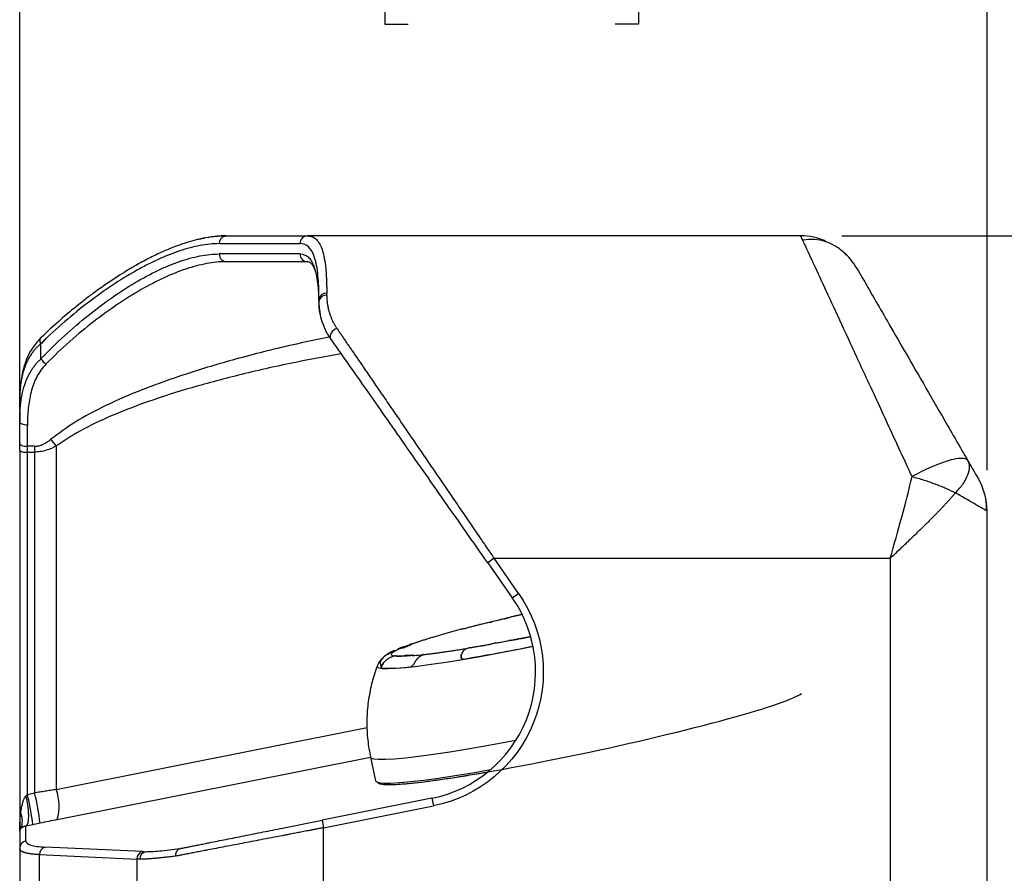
# Model space of a CAD drawing. Header units: millimetres. Extents: x 32 to 1440, y 32 to 1048.
# Tile 21 of 30: x 931 to 1084, y 517 to 649. Entities that reach past the tile are written whole.
import ezdxf

# ---------------------------------------------------------------- set-up
doc = ezdxf.new("R2010")
doc.units = ezdxf.units.MM
doc.header["$LTSCALE"] = 5
doc.layers.add('DIMENSIONS', color=140, linetype='Continuous', lineweight=25)
doc.styles.add('SLDTEXTSTYLE0', font='TXT', dxfattribs={"width": 0.7})
doc.dimstyles.new('SLDDIMSTYLE0', dxfattribs={"dimtxt": 10.790039, "dimasz": 16.51, "dimexe": 0, "dimexo": 0.0625, "dimgap": 2.69751, "dimtad": 0, "dimtih": 1, "dimtoh": 1, "dimrnd": 1e-09, "dimzin": 4, "dimdsep": 46, "dimtxsty": 'SLDTEXTSTYLE0', "dimsah": 1, "dimcen": 0.09, "dimadec": 0, "dimazin": 1, "dimtfac": 1, "dimtofl": 0, "dimtmove": 0, "dimatfit": 3, "dimfxl": 0, "dimfrac": 2, "dimtolj": 1, "dimtzin": 12, "dimarcsym": 0})

# ---------------------------------------------------------------- blocks, each defined once
blk = doc.blocks.new('_D_4')
at = {"layer": 'DIMENSIONS'}
for p, q in [((931.07, 588.85), (931.07, 681.69)), ((1081.07, 579.47), (1081.07, 681.69)), ((931.07, 665.81), (976.7, 665.81)), ((991.33, 665.81), (987.7, 665.81)), ((987.7, 665.81), (987.7, 648.66)), ((1023.39, 665.81), (1027.01, 665.81)), ((1027.01, 665.81), (1027.01, 648.66)), ((1081.07, 665.81), (1038.01, 665.81)), ((987.7, 648.66), (991.33, 648.66)), ((1027.01, 648.66), (1023.39, 648.66))]:
    blk.add_line(p, q, dxfattribs=at)
for points in [[(931.07, 665.81), (947.58, 663.27), (947.58, 668.35)], [(1081.07, 665.81), (1064.56, 668.35), (1064.56, 663.27)]]:
    blk.add_solid(points, dxfattribs=at)
at = {"layer": 'DIMENSIONS', "char_height": 10.583, "attachment_point": 1, "style": 'SLDTEXTSTYLE0'}
for s, insert in [('150.0', (986.84, 681.87)), ('5.91', (991.33, 662.3))]:
    blk.add_mtext(s, dxfattribs=dict(at, insert=insert))
blk = doc.blocks.new('_D_5')
at = {"layer": 'DIMENSIONS'}
for p, q in [((1058.55, 615.8), (1150.54, 615.8)), ((1134.67, 615.8), (1134.67, 547.45)), ((1118.64, 527.88), (1115.01, 527.88)), ((1115.01, 527.88), (1115.01, 510.73)), ((1150.7, 527.88), (1154.32, 527.88)), ((1154.32, 527.88), (1154.32, 510.73)), ((1115.01, 510.73), (1118.64, 510.73)), ((1154.32, 510.73), (1150.7, 510.73)), ((1134.67, 430.8), (1134.67, 508.32)), ((1084.42, 430.8), (1150.54, 430.8))]:
    blk.add_line(p, q, dxfattribs=at)
for points in [[(1134.67, 615.8), (1132.13, 599.29), (1137.21, 599.29)], [(1134.67, 430.8), (1137.21, 447.31), (1132.13, 447.31)]]:
    blk.add_solid(points, dxfattribs=at)
at = {"layer": 'DIMENSIONS', "char_height": 10.583, "attachment_point": 1, "style": 'SLDTEXTSTYLE0'}
for s, insert in [('185.0', (1114.15, 543.94)), ('7.28', (1118.64, 524.37))]:
    blk.add_mtext(s, dxfattribs=dict(at, insert=insert))

msp = doc.modelspace()

# ---------------------------------------------------------------- linework, layer by layer
for p, q in [((962.104037, 615.75575), (961.01217, 615.640026)), ((962.889335, 615.780635), (963.08185, 615.80067)), ((1052.201586, 615.80067), (975.718254, 615.80067)), ((1052.201551, 615.80067), (1052.201586, 615.80067)), ((962.023916, 614.60067), (974.54521, 614.60067)), ((974.54521, 613.00067), (962.023916, 613.00067)), ((978.677385, 606.609054), (978.677385, 606.91941)), ((977.477385, 605.93256), (977.477385, 605.629653)), ((934.371415, 596.739097), (934.371415, 599.129131)), ((935.175137, 599.948683), (934.434384, 599.097717)), ((931.0691, 590.340765), (931.131577, 591.817304)), ((931.0691, 590.340765), (931.0691, 586.981233)), ((932.2691, 583.173071), (932.2691, 586.442744)), ((931.0691, 582.503595), (931.0691, 523.482738)), ((933.390098, 583.173071), (932.2691, 583.173071)), ((932.2691, 582.267693), (932.2691, 583.173071)), ((932.2691, 582.267693), (933.390098, 582.267693)), ((932.2691, 529.16026), (932.2691, 582.267693)), ((933.390098, 583.173071), (933.390098, 582.267693)), ((933.390098, 582.267693), (933.390098, 529.397807)), ((936.724601, 583.217079), (936.724601, 529.936315)), ((1081.0691, 573.121179), (1080.911652, 573.21243)), ((1081.0691, 501.30067), (1081.0691, 573.121179)), ((1004.623122, 565.80067), (1003.64014, 565.112379)), ((1003.64014, 565.112379), (1007.452141, 559.668277)), ((1004.623122, 565.80067), (1066.0691, 565.80067)), ((1008.435123, 560.356569), (1004.623122, 565.80067)), ((1066.0691, 565.80067), (1066.0691, 501.30067)), ((1007.452141, 559.668277), (1008.435123, 560.356569)), ((993.22069, 552.943968), (993.220643, 552.944186)), ((993.220696, 552.943939), (993.220643, 552.944186)), ((988.653978, 551.185317), (988.008441, 550.82823)), ((991.666352, 552.455126), (991.499874, 552.396041)), ((989.976567, 550.618809), (989.976218, 550.620435)), ((993.580928, 550.86125), (993.580579, 550.862876)), ((999.518326, 550.430088), (999.519233, 550.42587)), ((986.97111, 549.54886), (987.132085, 548.799726)), ((986.972299, 549.543325), (987.132085, 548.799726)), ((987.132085, 548.799726), (987.132201, 548.799185)), ((936.724601, 529.936315), (984.942035, 539.579801)), ((936.896082, 525.259378), (985.460564, 534.972274)), ((985.459603, 534.976746), (986.254833, 531.27596)), ((932.2691, 529.16026), (933.390098, 529.397807)), ((994.991422, 528.585135), (977.968997, 525.18065)), ((994.991422, 528.585135), (995.226762, 527.408438)), ((978.204337, 524.003953), (995.226762, 527.408438)), ((932.017585, 521.962173), (932.017585, 524.249494)), ((934.228479, 524.709864), (933.107481, 524.472317)), ((977.968997, 525.18065), (978.204337, 524.003953)), ((978.204337, 501.30067), (978.204337, 524.003953)), ((931.0691, 523.482738), (931.0691, 520.791692)), ((931.0691, 520.791692), (931.0691, 501.30067)), ((950.134158, 520.303012), (935.043372, 521.003283)), ((934.135775, 519.832802), (949.226562, 519.132532)), ((934.135775, 501.30067), (934.135775, 519.832802)), ((949.226562, 519.132532), (949.226562, 501.30067))]:
    msp.add_line(p, q)
at = {"flags": 128}
for points in [[(980.268847, 601.437463), (980.003419, 601.319646), (979.754363, 601.156342), (979.537038, 600.957626), (979.36485, 600.735753), (979.248419, 600.504408), (979.194926, 600.27786), (979.207669, 600.070082), (979.285864, 599.893889)], [(934.371415, 599.129131), (934.26269, 599.387466), (934.219116, 599.627356), (934.243804, 599.831672), (934.334991, 599.985824), (934.342521, 599.993278)], [(932.2691, 586.442744), (932.034991, 586.453091), (931.80988, 586.483734), (931.602415, 586.533496), (931.420572, 586.600464), (931.271336, 586.682064), (931.160444, 586.775162), (931.092157, 586.876179), (931.0691, 586.981233)], [(931.0691, 583.626264), (931.092157, 583.537851), (931.160444, 583.452835), (931.271336, 583.374484), (931.420572, 583.305809), (931.602415, 583.249448), (931.80988, 583.207569), (932.034991, 583.181779), (932.2691, 583.173071)], [(986.52225, 549.104166), (986.512413, 549.00891), (986.731049, 548.829163), (987.291256, 548.725471), (988.186465, 548.699051), (989.406181, 548.750211), (990.936103, 548.878352), (992.758296, 549.081972), (994.851395, 549.358682), (997.190861, 549.705241), (999.749265, 550.117583), (1002.496614, 550.590874), (1005.400695, 551.119567), (1008.427463, 551.697462), (1010.744518, 552.156656)], [(991.676838, 552.329172), (991.680577, 552.327528), (991.681901, 552.325355), (991.680803, 552.322664), (991.677289, 552.319468), (991.671376, 552.315782), (991.663093, 552.311626), (991.652482, 552.307019), (991.639595, 552.301984)], [(991.676838, 552.329172), (991.680577, 552.327528), (991.681901, 552.325355), (991.680803, 552.322664), (991.677289, 552.319468), (991.671376, 552.315782), (991.663093, 552.311626), (991.652482, 552.307019), (991.639595, 552.301984)], [(991.869285, 552.480509), (991.80024, 552.452594), (991.743686, 552.427049), (991.699876, 552.403989), (991.669007, 552.383517), (991.651219, 552.365726), (991.64659, 552.350695), (991.655143, 552.338492), (991.676838, 552.329172)], [(991.676838, 552.329172), (991.655143, 552.338492), (991.64659, 552.350695), (991.651219, 552.365726), (991.669007, 552.383517), (991.699876, 552.403989), (991.743686, 552.427049), (991.80024, 552.452594), (991.869285, 552.480509)], [(991.962782, 550.797962), (991.976599, 550.798665), (991.988166, 550.798824), (991.997425, 550.798437), (992.00433, 550.797506), (992.008847, 550.796035), (992.010953, 550.794032), (992.010639, 550.791508), (992.007905, 550.788473)], [(992.007905, 550.788473), (992.010639, 550.791508), (992.010953, 550.794032), (992.008847, 550.796035), (992.00433, 550.797506), (991.997425, 550.798437), (991.988166, 550.798824), (991.976599, 550.798665), (991.962782, 550.797962)], [(992.007905, 550.788473), (991.991954, 550.771063), (991.989169, 550.756424), (991.999564, 550.744621), (992.023091, 550.735708), (992.059644, 550.729724), (992.10906, 550.726696), (992.171116, 550.726638), (992.245534, 550.729551)], [(992.245534, 550.729551), (992.171116, 550.726638), (992.10906, 550.726696), (992.059644, 550.729724), (992.023091, 550.735708), (991.999564, 550.744621), (991.989169, 550.756424), (991.991954, 550.771063), (992.007905, 550.788473)], [(985.459588, 534.976816), (985.528789, 534.86936), (985.930641, 534.7125), (986.679866, 534.634159), (987.768521, 534.635166), (989.185066, 534.71551), (990.914485, 534.87434), (992.938447, 535.109973), (995.235496, 535.419909), (997.781283, 535.800865), (1000.548823, 536.248802), (1003.508778, 536.758971), (1006.629773, 537.325965), (1008.023403, 537.587715)], [(986.254833, 531.27596), (986.324019, 531.168573), (986.725871, 531.011714), (987.475096, 530.933373), (988.563751, 530.93438), (989.980296, 531.014724), (991.709715, 531.173554), (993.733677, 531.409186), (996.030726, 531.719123), (998.576513, 532.100079), (1001.344053, 532.548016), (1004.096427, 533.021481)], [(932.017585, 528.919971), (932.185391, 528.115056), (932.3106, 527.311668), (932.38791, 526.543817), (932.414049, 525.844012), (932.38791, 525.241878), (932.3106, 524.762907), (932.185392, 524.427378), (932.017586, 524.249494)]]:
    msp.add_lwpolyline(points, dxfattribs=at)
for centre, radius, start, end in [((963.181554, 614.658969), 1.159106, 104.60228828, 182.88296913), ((975.731887, 614.613997), 1.186752, 90.65819715, 180.64341133), ((1052.201586, 605.80067), 10, 67.46182677, 90), ((963.157652, 612.933842), 1.135705, 176.62660906, 266.17297641), ((975.731887, 612.987344), 1.186752, 179.35658867, 269.34180285), ((1052.201586, 605.80067), 10, 30, 49.22033453), ((978.580275, 605.814476), 1.109194, 84.97732368, 173.88871104), ((978.577224, 605.506932), 1.106664, 84.8072133, 173.63321), ((936.226317, 597.830539), 2.152187, 210.47294277, 240.76292988), ((921.576335, 571.888372), 18.915854, 36.79116039, 40.821171), ((931.980693, 583.970676), 1.727232, 238.14460052, 279.61204505), ((1071.0691, 573.121179), 10, 0, 30), ((991.0691, 548.196749), 20, 281.30993247, 35), ((1012.345124, 514.924964), 41.783229, 101.59416519, 103.75361931), ((1002.560042, 562.622428), 6.907591, 281.5881592, 283.86666191), ((1078.796899, 255.350875), 309.680262, 103.55952171, 103.93573575), ((1005.334506, 560.028725), 3.728966, 283.27379877, 286.72044003), ((1012.682755, 535.606923), 21.774391, 103.40636785, 106.750327), ((1009.098208, 550.772997), 6.190562, 103.26875935, 103.67919197), ((1090.987976, 203.572584), 362.917434, 103.06034061, 103.27105393), ((1090.593592, 205.254154), 361.190236, 103.10463204, 103.27139749), ((998.685142, 561.08949), 6.334549, 281.86045447, 284.59257435), ((1064.07923, 312.719916), 250.499726, 104.26121554, 104.7548293), ((1003.681122, 550.343538), 5.320369, 103.80842196, 104.26247716), ((1010.74958, 498.287046), 57.388452, 107.86811479, 109.18694697), ((993.131149, 553.028637), 0.121675, 274.7632355, 316.81467606), ((949.440606, 857.340326), 309.680262, 280.31902642, 280.69524046), ((1007.622918, 549.379072), 3.728966, 97.53432213, 100.9809634), ((1004.290176, 574.663732), 21.774391, 277.50443517, 280.84839432), ((1007.252187, 559.363886), 6.190562, 280.5755702, 280.98600282), ((938.79585, 912.060147), 365.468897, 280.98423951, 281.29536153), ((938.637138, 912.864872), 366.28912, 280.98462626, 281.28395739), ((988.874988, 552.084135), 0.798015, 283.50232319, 294.62472967), ((992.228049, 546.296949), 5.894487, 114.8014044, 120.82624346), ((989.868163, 551.406316), 0.266462, 111.67533163, 115.02116422), ((992.985109, 542.945871), 9.282723, 104.32686362, 110.26614072), ((990.330693, 553.352818), 1.457413, 284.1943756, 290.69010823), ((999.609415, 530.893545), 22.843802, 110.41902261, 112.5593419), ((992.096789, 551.888895), 0.63385, 109.15768921, 111.03413925), ((942.837547, 887.685343), 342.295175, 279.57949348, 281.4347734), ((1001.996264, 545.68042), 6.334549, 99.66218782, 102.3943077), ((959.58899, 798.989431), 250.499726, 279.49993287, 279.99354663), ((1002.136858, 557.530126), 5.320369, 279.992285, 280.44634021), ((995.48631, 593.381354), 41.783229, 280.50114286, 282.66059698), ((1006.15884, 545.874586), 6.907591, 100.38810026, 102.66660296), ((989.352721, 549.860895), 0.798015, 89.6300325, 100.75243898), ((990.032455, 556.514654), 5.894487, 263.42851871, 269.45335777), ((989.979782, 550.886872), 0.266462, 269.23359795, 272.57943053), ((989.346083, 559.88092), 9.282723, 273.98862145, 279.92789854), ((991.201095, 549.302197), 1.457413, 93.56465394, 100.06038657), ((990.434616, 573.590592), 22.843802, 271.69542027, 273.83573955), ((992.209923, 551.362399), 0.63385, 273.22062292, 275.09707296), ((987.196841, 607.895167), 57.388452, 275.0678152, 276.38664738), ((993.621178, 550.748174), 0.121675, 67.44008611, 109.49152667), ((988.30499, 572.971691), 24.21786, 267.25535772, 278.27580211), ((929.759391, 527.339321), 7.433607, 343.75156687, 20.44807618), ((898.597618, 520.719587), 34.713306, 6.20616855, 14.07275679), ((899.718617, 520.957134), 34.713306, 6.20616855, 14.07275679), ((928.754421, 525.052385), 2.739776, 334.45005028, 25.54994972), ((932.266871, 520.79063), 1.197772, 102.01246599, 179.94917585), ((935.331646, 519.842635), 1.195911, 103.9485219, 180.47112694), ((950.422433, 519.142365), 1.195911, 103.9485219, 180.47112694), ((950.868099, 519.143789), 1.188135, 104.55083738, 180.98644332)]:
    msp.add_arc(centre, radius, start, end)
for points, knots in [([(959.248075, 615.347884), (959.04553, 615.31088), (958.38275, 615.189794), (957.289957, 614.873511), (955.983568, 614.451659), (954.574527, 613.923676), (952.935942, 613.225515), (951.049992, 612.31159), (949.251348, 611.336736), (947.627853, 610.379656), (946.044948, 609.386425), (944.31512, 608.227137), (942.590216, 606.987596), (940.953986, 605.74542), (939.205196, 604.348242), (936.96375, 602.455519), (935.283688, 600.877356), (934.342302, 599.993066)], [0, 0, 0, 0, 0.0278688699, 0.0911941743, 0.1437516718, 0.1975311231, 0.2702992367, 0.347916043, 0.4273647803, 0.485212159, 0.5401014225, 0.614123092, 0.6875242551, 0.7405746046, 0.8036971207, 0.8900059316, 1, 1, 1, 1]), ([(960.442841, 615.579685), (960.38285, 615.573665), (959.843137, 615.519507), (959.282052, 615.380909), (958.783335, 615.257718)], [0, 0, 0, 0, 0.111154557, 1, 1, 1, 1]), ([(962.889345, 615.780637), (962.122982, 615.753), (960.950379, 615.710712), (959.686081, 615.44124), (959.248075, 615.347884)], [0, 0, 0, 0, 0.6535580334, 1, 1, 1, 1]), ([(963.08185, 615.80067), (962.33601, 615.797976), (961.571784, 615.795216), (960.737391, 615.613155), (960.717318, 615.608776)], [0, 0, 0, 0, 0.9759433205, 1, 1, 1, 1]), ([(975.718254, 615.80067), (975.765689, 615.799778), (975.8605, 615.797994), (975.998233, 615.783552), (976.132569, 615.760501), (976.263194, 615.72801), (976.39019, 615.686314), (976.513536, 615.635368), (976.633239, 615.575202), (976.749295, 615.505829), (976.861706, 615.427267), (976.970472, 615.339535), (977.233284, 615.097338), (977.609082, 614.587775), (978.018601, 613.608926), (978.32645, 612.346704), (978.488655, 611.158863), (978.570635, 610.213336), (978.609623, 609.628188), (978.639975, 609.007237), (978.661489, 608.349057), (978.674926, 607.655439), (978.676562, 607.165846), (978.677385, 606.91941)], [0, 0, 0, 0, 0.0228476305, 0.0456669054, 0.0684584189, 0.0912227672, 0.1139605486, 0.1366723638, 0.1593588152, 0.1820205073, 0.2046580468, 0.2272720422, 0.2498631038, 0.3741039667, 0.4993039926, 0.6231091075, 0.7497662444, 0.7900506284, 0.8309006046, 0.8723184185, 0.9143062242, 0.9568660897, 1, 1, 1, 1]), ([(1069.439996, 578.478419), (1068.216495, 581.127376), (1067.019436, 583.719084), (1064.710324, 588.718458), (1063.59831, 591.12604), (1061.489263, 595.69226), (1060.492257, 597.850842), (1058.640084, 601.860914), (1057.78494, 603.712355), (1056.23953, 607.058266), (1055.549283, 608.552695), (1054.352262, 611.144321), (1053.845503, 612.241485), (1053.029115, 614.009018), (1052.719495, 614.679366), (1052.305728, 615.575197), (1052.201586, 615.80067), (1052.201586, 615.80067)], [0, 0, 0, 0, 0.125, 0.125, 0.25, 0.25, 0.375, 0.375, 0.5, 0.5, 0.625, 0.625, 0.75, 0.75, 0.875, 0.875, 1, 1, 1, 1]), ([(962.023916, 614.60067), (961.060721, 614.60067), (960.065697, 614.499769), (958.014707, 614.11905), (956.958722, 613.839137), (954.788075, 613.114573), (953.673407, 612.669878), (951.958985, 611.885111), (951.380441, 611.603854), (950.209474, 611.002444), (949.616097, 610.681746), (946.625955, 608.987346), (944.195578, 607.366514), (940.521299, 604.565816), (939.291871, 603.569952), (936.830835, 601.449215), (935.599162, 600.324409), (934.371415, 599.129131)], [0, 0, 0, 0, 0.125, 0.125, 0.25, 0.25, 0.375, 0.375, 0.4375, 0.4375, 0.5, 0.5, 0.75, 0.75, 0.875, 0.875, 1, 1, 1, 1]), ([(977.477385, 605.93256), (977.477385, 607.3547), (977.429762, 608.603006), (977.268814, 610.223453), (977.200235, 610.721424), (977.072516, 611.404603), (977.025799, 611.621689), (976.923639, 612.034358), (976.868072, 612.230253), (976.569752, 613.148213), (976.264738, 613.691911), (975.513443, 614.418171), (975.06719, 614.60067), (974.54521, 614.60067)], [0, 0, 0, 0, 0.25, 0.25, 0.375, 0.375, 0.4375, 0.4375, 0.5, 0.5, 0.75, 0.75, 1, 1, 1, 1]), ([(1059.304854, 612.83939), (1058.81138, 613.279138), (1057.810908, 614.170685), (1056.081731, 614.969469), (1054.272114, 615.358703), (1053.099976, 615.204536), (1052.512611, 615.127281)], [0, 0, 0, 0, 0.24276616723, 0.49218552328, 0.74553116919, 1, 1, 1, 1]), ([(934.371415, 596.739097), (935.5732, 597.999484), (936.797345, 599.195372), (939.245487, 601.439792), (940.471042, 602.490302), (944.138739, 605.438702), (946.571284, 607.136733), (950.166975, 609.263526), (951.342157, 609.892637), (953.634347, 610.984933), (954.752807, 611.448975), (956.93204, 612.205196), (957.99282, 612.497419), (960.054195, 612.895102), (961.054813, 613.00067), (962.023916, 613.00067)], [0, 0, 0, 0, 0.125, 0.125, 0.25, 0.25, 0.5, 0.5, 0.625, 0.625, 0.75, 0.75, 0.875, 0.875, 1, 1, 1, 1]), ([(974.54521, 613.00067), (975.016531, 613.00067), (975.427336, 612.84673), (975.957094, 612.383594), (976.119262, 612.190377), (976.415386, 611.724367), (976.549501, 611.450635), (976.905726, 610.520715), (977.084057, 609.753899), (977.340349, 607.930405), (977.418246, 606.873741), (977.453998, 605.665611)], [0, 0, 0, 0, 0.25, 0.25, 0.375, 0.375, 0.5, 0.5, 0.75, 0.75, 1, 1, 1, 1]), ([(963.08185, 611.80067), (962.103838, 611.80067), (961.094022, 611.697786), (959.013696, 611.310214), (957.943164, 611.02542), (955.743897, 610.288425), (954.615155, 609.83618), (952.301893, 608.771655), (951.115907, 608.158538), (947.48716, 606.085816), (945.032253, 604.430955), (941.330839, 601.557515), (940.094017, 600.533712), (937.623369, 598.346355), (936.38797, 597.18087), (935.175137, 595.952527)], [0, 0, 0, 0, 0.125, 0.125, 0.25, 0.25, 0.375, 0.375, 0.5, 0.5, 0.75, 0.75, 0.875, 0.875, 1, 1, 1, 1]), ([(975.718254, 611.80067), (975.636467, 611.80067), (975.472936, 611.80067), (975.215309, 611.80067), (974.948744, 611.80067), (974.672352, 611.80067), (974.386372, 611.80067), (974.090738, 611.80067), (973.785469, 611.80067), (973.47056, 611.80067), (973.146011, 611.80067), (972.811824, 611.80067), (972.467997, 611.80067), (972.114531, 611.80067), (971.751425, 611.80067), (971.378681, 611.80067), (970.996297, 611.80067), (970.473771, 611.80067), (969.797355, 611.80067), (968.948692, 611.80067), (968.063401, 611.80067), (967.141422, 611.80067), (966.182984, 611.80067), (965.187229, 611.80067), (964.157364, 611.80067), (963.440465, 611.80067), (963.08185, 611.80067)], [0, 0, 0, 0, 0.0312909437, 0.0625653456, 0.0938255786, 0.1250740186, 0.1563130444, 0.1875450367, 0.2187723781, 0.249997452, 0.2812226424, 0.3124503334, 0.3436829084, 0.3749227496, 0.4061722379, 0.4374337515, 0.4687096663, 0.5000023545, 0.5625671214, 0.6250752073, 0.6875456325, 0.7499974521, 0.8124497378, 0.8749215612, 0.9374319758, 1, 1, 1, 1]), ([(975.504803, 611.820704), (975.669984, 611.817849), (975.956063, 611.812904), (976.213065, 611.614756), (976.388846, 611.407808), (976.549429, 611.143843), (976.699509, 610.832052), (976.783433, 610.593574), (976.827603, 610.468062)], [0, 0, 0, 0, 0.2940899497, 0.5093386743, 0.6632950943, 0.8007839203, 0.8951521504, 1, 1, 1, 1]), ([(1060.86184, 610.80067), (1060.86184, 610.80067), (1060.965982, 610.620292), (1061.379749, 609.903627), (1061.689369, 609.367349), (1062.505757, 607.953322), (1063.012516, 607.075591), (1064.209537, 605.00229), (1064.899784, 603.806747), (1066.445194, 601.130018), (1067.300338, 599.648866), (1069.152511, 596.440808), (1070.149517, 594.713942), (1072.258564, 591.060966), (1073.370578, 589.1349), (1075.67969, 585.135401), (1076.876748, 583.062037), (1078.10025, 580.94287)], [0, 0, 0, 0, 0.125, 0.125, 0.25, 0.25, 0.375, 0.375, 0.5, 0.5, 0.625, 0.625, 0.75, 0.75, 0.875, 0.875, 1, 1, 1, 1]), ([(978.677385, 606.609054), (978.678208, 606.514751), (978.679843, 606.327491), (978.693295, 606.043877), (978.71484, 605.761088), (978.745237, 605.478969), (978.784286, 605.197791), (978.832041, 604.917711), (978.888488, 604.638909), (978.953629, 604.361551), (979.044299, 604.022993), (979.168832, 603.624475), (979.338575, 603.167865), (979.532642, 602.720206), (979.751819, 602.282429), (979.993294, 601.854811), (980.177584, 601.575688), (980.268847, 601.437463)], [0, 0, 0, 0, 0.0588208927, 0.1168031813, 0.17396666, 0.2303319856, 0.2859207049, 0.3407552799, 0.3948591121, 0.4482565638, 0.5009729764, 0.5890706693, 0.6749909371, 0.7588806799, 0.84089771, 0.9212108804, 1, 1, 1, 1]), ([(977.453998, 605.665611), (977.457469, 605.560232), (977.464374, 605.350544), (977.484899, 605.031477), (977.513352, 604.711463), (977.551122, 604.390267), (977.597438, 604.068631), (977.636969, 603.852343), (977.656636, 603.744739)], [0, 0, 0, 0, 0.1709097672, 0.3400839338, 0.507553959, 0.673347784, 0.83748966, 1, 1, 1, 1]), ([(979.285864, 599.893889), (978.944941, 600.380778), (978.665376, 600.871299), (978.202934, 601.851031), (978.020289, 602.340339), (977.736469, 603.312153), (977.636239, 603.792627), (977.506956, 604.727785), (977.477385, 605.184445), (977.477385, 605.629653)], [0, 0, 0, 0, 0.25, 0.25, 0.5, 0.5, 0.75, 0.75, 1, 1, 1, 1]), ([(979.276443, 600.159496), (977.26084, 599.739774), (972.317724, 598.710438), (964.834236, 596.807491), (957.136227, 594.531494), (950.408367, 592.154302), (944.660033, 589.66856), (939.823022, 587.152057), (937.130773, 585.16755), (935.890975, 584.253671)], [0, 0, 0, 0, 0.1320931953, 0.3239487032, 0.4959755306, 0.6484547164, 0.7833829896, 0.9002464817, 1, 1, 1, 1]), ([(980.268847, 601.437463), (980.377319, 601.278746), (980.595177, 600.959974), (980.927935, 600.473138), (981.266781, 599.977408), (981.612053, 599.472275), (981.963659, 598.957858), (982.321624, 598.434111), (982.685942, 597.901036), (983.056615, 597.358628), (983.433641, 596.806889), (983.817022, 596.245826), (984.206756, 595.675447), (984.602845, 595.09577), (985.005289, 594.506811), (985.72669, 593.451134), (986.798328, 591.883503), (988.25736, 589.748928), (989.803282, 587.486481), (991.863789, 584.470489), (994.577729, 580.501996), (997.299313, 576.516917), (999.589813, 573.166093), (1000.913632, 571.228444), (1001.96641, 569.688374), (1002.728079, 568.574111), (1003.629026, 567.255522), (1004.276327, 566.308203), (1004.623122, 565.80067)], [0, 0, 0, 0, 0.0161056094, 0.0323467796, 0.0487239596, 0.0652375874, 0.0818880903, 0.098675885, 0.1156013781, 0.1326649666, 0.1498670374, 0.1672079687, 0.1846881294, 0.2023078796, 0.2200675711, 0.2379675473, 0.297074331, 0.3585506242, 0.4224058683, 0.4886484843, 0.60936868, 0.7452697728, 0.8056835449, 0.8733793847, 0.8971097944, 0.9261234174, 0.9604201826, 1, 1, 1, 1]), ([(934.371415, 599.129131), (934.302753, 599.069715), (934.164794, 598.950332), (933.966732, 598.763957), (933.7741, 598.571244), (933.587715, 598.371713), (933.407481, 598.165494), (933.233542, 597.952552), (933.065969, 597.732896), (932.904845, 597.506524), (932.750239, 597.273437), (932.60222, 597.033634), (932.460845, 596.787116), (932.326169, 596.533883), (932.198239, 596.273935), (932.077096, 596.007271), (931.962776, 595.733893), (931.855306, 595.453798), (931.718717, 595.064356), (931.565025, 594.556692), (931.409965, 593.920733), (931.284069, 593.257816), (931.186897, 592.568011), (931.118664, 591.85109), (931.076617, 591.107916), (931.071623, 590.598313), (931.0691, 590.340765)], [0, 0, 0, 0, 0.0271130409, 0.0544777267, 0.0821028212, 0.1099968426, 0.1381680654, 0.1666245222, 0.1953740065, 0.2244240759, 0.2537820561, 0.2834550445, 0.3134499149, 0.3437733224, 0.374431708, 0.4054313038, 0.4367781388, 0.4684780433, 0.5005366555, 0.5673785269, 0.6356584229, 0.705418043, 0.7766964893, 0.8495304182, 0.9239541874, 1, 1, 1, 1]), ([(934.342303, 599.993067), (933.859085, 599.453826), (932.862967, 598.342217), (931.923311, 596.310258), (931.303187, 594.045777), (931.172024, 592.41385), (931.104955, 591.579384)], [0, 0, 0, 0, 0.230159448, 0.4744575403, 0.7312704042, 1, 1, 1, 1]), ([(1003.64014, 565.112379), (1001.380924, 568.338873), (999.12182, 571.565208), (994.692031, 577.891602), (992.521488, 580.991459), (988.353994, 586.943257), (986.357151, 589.795044), (982.615373, 595.138858), (980.870514, 597.630775), (979.285864, 599.893889)], [0, 0, 0, 0, 0.25, 0.25, 0.5, 0.5, 0.75, 0.75, 1, 1, 1, 1]), ([(980.940738, 597.530484), (978.647905, 597.115056), (973.457427, 596.174619), (965.727056, 594.419376), (958.030151, 592.396192), (951.278839, 590.272465), (945.509957, 588.049935), (940.68092, 585.815137), (937.966766, 584.032791), (936.724601, 583.217079)], [0, 0, 0, 0, 0.14884923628, 0.33696254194, 0.50695871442, 0.65845977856, 0.7905712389, 0.9041524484, 1, 1, 1, 1]), ([(931.0691, 586.981233), (931.069875, 587.146794), (931.071416, 587.476042), (931.084308, 587.96253), (931.105292, 588.439985), (931.135328, 588.908093), (931.174466, 589.366937), (931.222986, 589.816495), (931.281096, 590.256772), (931.349016, 590.687768), (931.426949, 591.109482), (931.515088, 591.521915), (931.613619, 591.925065), (931.74299, 592.392167), (931.911407, 592.916122), (932.129574, 593.488362), (932.373351, 594.033691), (932.642666, 594.55211), (932.937434, 595.043579), (933.257192, 595.508245), (933.602401, 595.945562), (933.969702, 596.357496), (934.238342, 596.612687), (934.371415, 596.739097)], [0, 0, 0, 0, 0.04420636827, 0.08791182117, 0.13112364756, 0.17384938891, 0.21609684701, 0.25787409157, 0.29918946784, 0.34005160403, 0.38046941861, 0.42045212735, 0.46000925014, 0.49915061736, 0.55972123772, 0.61894493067, 0.6768668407, 0.7335352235, 0.78900160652, 0.84332093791, 0.89655171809, 0.94875610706, 1, 1, 1, 1]), ([(935.175137, 595.952527), (934.563353, 595.33292), (934.089866, 594.65017), (933.517995, 593.548789), (933.350747, 593.16767), (933.058506, 592.384087), (932.934877, 591.985713), (932.618788, 590.77192), (932.480579, 589.937885), (932.305492, 588.223552), (932.2691, 587.341908), (932.2691, 586.442744)], [0, 0, 0, 0, 0.25, 0.25, 0.375, 0.375, 0.5, 0.5, 0.75, 0.75, 1, 1, 1, 1]), ([(933.390098, 583.173071), (933.623529, 583.173071), (933.85156, 583.203189), (934.298431, 583.314634), (934.519172, 583.397074), (935.147294, 583.694818), (935.528826, 583.958554), (935.890975, 584.253671)], [0, 0, 0, 0, 0.25, 0.25, 0.5, 0.5, 1, 1, 1, 1]), ([(936.724601, 583.217079), (936.241357, 582.957848), (935.733026, 582.726348), (934.89553, 582.464655), (934.601208, 582.392173), (934.005381, 582.294181), (933.701339, 582.267693), (933.390098, 582.267693)], [0, 0, 0, 0, 0.5, 0.5, 0.75, 0.75, 1, 1, 1, 1]), ([(1078.10025, 580.94287), (1078.039302, 581.048434), (1077.93682, 581.134488), (1077.638989, 581.255989), (1077.443544, 581.291355), (1076.957605, 581.302651), (1076.66707, 581.278515), (1075.998843, 581.16716), (1075.621196, 581.07992), (1074.796689, 580.84529), (1074.349957, 580.697937), (1073.412575, 580.352383), (1072.922091, 580.154264), (1071.925257, 579.721015), (1071.41905, 579.485979), (1070.416751, 578.9945), (1069.920741, 578.738134), (1069.439996, 578.478419)], [0, 0, 0, 0, 0.125, 0.125, 0.25, 0.25, 0.375, 0.375, 0.5, 0.5, 0.625, 0.625, 0.75, 0.75, 0.875, 0.875, 1, 1, 1, 1]), ([(1076.181787, 575.94287), (1076.624159, 576.411085), (1077.019833, 576.89255), (1077.670276, 577.842809), (1077.924584, 578.311223), (1078.262954, 579.193103), (1078.346877, 579.606204), (1078.344311, 580.344476), (1078.25808, 580.669499), (1078.10025, 580.94287)], [0, 0, 0, 0, 0.25, 0.25, 0.5, 0.5, 0.75, 0.75, 1, 1, 1, 1]), ([(1078.10025, 580.94287), (1078.611721, 580.056976), (1079.024495, 579.34203), (1079.583473, 578.373852), (1079.729354, 578.121179), (1079.729354, 578.121179)], [0, 0, 0, 0, 0.5, 0.5, 1, 1, 1, 1]), ([(1066.0691, 565.80067), (1066.671711, 567.931226), (1067.270314, 570.047054), (1068.41174, 574.266221), (1068.955569, 576.369689), (1069.439996, 578.478419)], [0, 0, 0, 0, 0.5, 0.5, 1, 1, 1, 1]), ([(1069.439996, 578.478419), (1070.0468, 578.315375), (1070.665064, 578.134031), (1071.890462, 577.742117), (1072.497379, 577.531595), (1073.664268, 577.092734), (1074.224028, 576.864476), (1075.26609, 576.403611), (1075.748267, 576.171085), (1076.181787, 575.94287)], [0, 0, 0, 0, 0.25, 0.25, 0.5, 0.5, 0.75, 0.75, 1, 1, 1, 1]), ([(1076.181787, 575.94287), (1076.085045, 575.831107), (1075.889572, 575.605284), (1075.585785, 575.261398), (1075.270356, 574.909388), (1074.942601, 574.549123), (1074.602581, 574.18064), (1074.250184, 573.803929), (1073.88538, 573.418992), (1073.508152, 573.025828), (1073.118514, 572.624439), (1072.716516, 572.214823), (1072.30224, 571.796981), (1071.875796, 571.370911), (1071.181994, 570.683665), (1070.160073, 569.686198), (1069.099867, 568.669894), (1068.24815, 567.859407), (1067.625517, 567.269156), (1066.886305, 566.570997), (1066.354186, 566.069403), (1066.0691, 565.80067)], [0, 0, 0, 0, 0.03422208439, 0.06914737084, 0.10477623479, 0.14110902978, 0.17814608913, 0.21588772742, 0.25433424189, 0.29348591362, 0.33334300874, 0.37390577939, 0.41517446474, 0.4571492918, 0.49983047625, 0.61779802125, 0.74992656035, 0.79679297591, 0.85409430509, 0.92183014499, 1, 1, 1, 1]), ([(1080.911652, 573.21243), (1080.87335, 573.23471), (1080.756975, 573.302405), (1079.851257, 573.823943), (1078.32424, 574.706015), (1076.897725, 575.529553), (1076.181787, 575.94287)], [0, 0, 0, 0, 0.1380064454, 0.4193179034, 0.7085677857, 1, 1, 1, 1]), ([(1080.988186, 573.167894), (1080.98677, 573.801068), (1080.984005, 575.037155), (1080.528104, 576.325046), (1080.305734, 576.953226)], [0, 0, 0, 0, 0.5122408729, 1, 1, 1, 1]), ([(1008.435123, 560.356569), (1012.540623, 554.493307), (1013.410175, 546.952033), (1008.083435, 533.66453), (1002.245485, 528.812183), (995.226762, 527.408438)], [0, 0, 0, 0, 0.5, 0.5, 1, 1, 1, 1]), ([(999.987074, 554.890177), (1001.586077, 555.30596), (1004.303932, 556.012673), (1007.423667, 556.7388), (1008.70796, 557.037722)], [0, 0, 0, 0, 0.5883326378, 1, 1, 1, 1]), ([(999.987074, 554.890177), (999.854678, 554.855063), (999.590056, 554.78488), (999.199972, 554.680434), (998.815299, 554.576701), (998.436502, 554.473731), (998.063456, 554.371512), (997.696195, 554.270048), (997.33471, 554.169337), (996.979004, 554.069379), (996.629076, 553.970175), (996.170616, 553.839024), (995.613757, 553.677481), (994.972334, 553.487717), (994.359109, 553.302354), (993.771427, 553.120954), (993.403845, 553.003936), (993.219867, 552.945368)], [0, 0, 0, 0, 0.0500952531, 0.1001255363, 0.1501073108, 0.2000570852, 0.2499914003, 0.2999268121, 0.3498798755, 0.3998671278, 0.4499050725, 0.500010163, 0.6001317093, 0.7000591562, 0.7999247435, 0.8998609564, 1, 1, 1, 1]), ([(993.042314, 552.910052), (993.071645, 552.91921), (993.141058, 552.940885), (993.201683, 552.950253), (993.21445, 552.946823), (993.219867, 552.945368)], [0, 0, 0, 0, 0.2964210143, 0.7014743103, 1, 1, 1, 1]), ([(1010.176695, 553.628878), (1008.640924, 553.325617), (1005.253177, 552.656656), (1002.268343, 552.146319), (1000.636627, 551.867333)], [0, 0, 0, 0, 0.4533311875, 1, 1, 1, 1]), ([(988.653978, 551.185317), (988.375064, 551.088612), (988.117883, 550.952863), (987.764123, 550.691722), (987.652107, 550.595039), (987.445635, 550.387553), (987.350301, 550.276145), (987.263065, 550.156881)], [0, 0, 0, 0, 0.5, 0.5, 0.75, 0.75, 1, 1, 1, 1]), ([(989.121176, 551.466152), (989.095681, 551.45507), (988.810716, 551.331199), (988.476328, 551.171217), (988.129985, 550.929591), (988.01833, 550.851695)], [0, 0, 0, 0, 0.0624259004, 0.6977429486, 1, 1, 1, 1]), ([(989.061313, 551.308176), (989.035045, 551.29106), (988.982544, 551.256851), (988.914925, 551.207816), (988.85554, 551.1605), (988.805184, 551.115064), (988.763638, 551.071465), (988.730977, 551.029717), (988.707126, 550.989804), (988.692305, 550.951775), (988.68571, 550.915455), (988.688795, 550.89283), (988.690339, 550.881509)], [0, 0, 0, 0, 0.1001983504, 0.2002645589, 0.3002315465, 0.400132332, 0.5, 0.599867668, 0.6997684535, 0.7997354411, 0.8998016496, 1, 1, 1, 1]), ([(990.710176, 552.11577), (990.394774, 551.999017), (990.044198, 551.869244), (989.756851, 551.743234), (989.728021, 551.730592)], [0, 0, 0, 0, 0.8996699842, 1, 1, 1, 1]), ([(993.667858, 550.860538), (993.76311, 550.87145), (993.953491, 550.893258), (994.247956, 550.928362), (994.548654, 550.965186), (994.856239, 551.003901), (995.170536, 551.044463), (995.491592, 551.086883), (995.819394, 551.131158), (996.153944, 551.17729), (996.495245, 551.225277), (996.958888, 551.291673), (997.553459, 551.379037), (998.289976, 551.490714), (999.049278, 551.609278), (999.829576, 551.734155), (1000.367428, 551.822911), (1000.636627, 551.867333)], [0, 0, 0, 0, 0.0500952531, 0.1001255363, 0.1501073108, 0.2000570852, 0.2499914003, 0.2999268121, 0.3498798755, 0.3998671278, 0.4499050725, 0.500010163, 0.6001317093, 0.7000591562, 0.7999247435, 0.8998609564, 1, 1, 1, 1]), ([(999.542065, 550.750031), (999.623247, 550.984051), (999.725385, 551.185273), (999.909461, 551.43879), (999.975944, 551.51469), (1000.115635, 551.645436), (1000.189274, 551.700925), (1000.266801, 551.746286)], [0, 0, 0, 0, 0.5, 0.5, 0.75, 0.75, 1, 1, 1, 1]), ([(999.542065, 550.750031), (999.623247, 550.984051), (999.725385, 551.185273), (999.909461, 551.43879), (999.975944, 551.51469), (1000.115635, 551.645436), (1000.189274, 551.700925), (1000.266801, 551.746286)], [0, 0, 0, 0, 0.5, 0.5, 0.75, 0.75, 1, 1, 1, 1]), ([(987.844122, 550.733912), (987.766394, 550.685129), (987.556573, 550.553443), (987.187686, 550.194597), (986.79969, 549.728695), (986.638474, 549.337984), (986.577824, 549.190997)], [0, 0, 0, 0, 0.2028702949, 0.5476349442, 0.8298179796, 1, 1, 1, 1]), ([(986.971367, 549.549478), (986.971223, 549.549548), (986.9666, 549.55181), (986.976087, 549.603938), (987.014504, 549.726548), (987.106799, 549.927225), (987.212229, 550.08217), (987.263065, 550.156881)], [0, 0, 0, 0, 0.0044558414, 0.1435452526, 0.3582211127, 0.6905508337, 1, 1, 1, 1]), ([(987.410027, 549.472957), (987.583383, 549.71668), (987.787444, 549.92863), (988.13877, 550.199753), (988.263299, 550.281763), (988.520624, 550.424892), (988.654252, 550.486696), (988.792967, 550.538498)], [0, 0, 0, 0, 0.5, 0.5, 0.75, 0.75, 1, 1, 1, 1]), ([(987.410027, 549.472957), (987.583383, 549.71668), (987.787444, 549.92863), (988.13877, 550.199753), (988.263299, 550.281763), (988.520624, 550.424892), (988.654252, 550.486696), (988.792967, 550.538498)], [0, 0, 0, 0, 0.5, 0.5, 0.75, 0.75, 1, 1, 1, 1]), ([(988.690339, 550.881509), (988.693582, 550.870554), (988.700064, 550.848658), (988.720996, 550.818254), (988.750131, 550.78967), (988.788272, 550.763079), (988.835201, 550.738433), (988.890989, 550.715749), (988.955565, 550.69501), (989.029145, 550.676266), (989.110939, 550.659336), (989.172858, 550.649714), (989.203838, 550.644899)], [0, 0, 0, 0, 0.1001983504, 0.2002645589, 0.3002315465, 0.400132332, 0.5, 0.599867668, 0.6997684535, 0.7997354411, 0.8998016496, 1, 1, 1, 1]), ([(991.997984, 550.715248), (991.607148, 550.677962), (990.237546, 550.547299), (989.634673, 550.604221), (989.203838, 550.644899)], [0, 0, 0, 0, 0.2853637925, 1, 1, 1, 1]), ([(992.356359, 549.711894), (992.31822, 549.643944), (992.276868, 549.574828), (992.188947, 549.434465), (992.142636, 549.363665), (992.047645, 549.229175), (991.997626, 549.163108), (991.893708, 549.053887), (991.838432, 549.011316), (991.790867, 549.00602)], [0, 0, 0, 0, 0.25, 0.25, 0.5, 0.5, 0.75, 0.75, 1, 1, 1, 1]), ([(991.790867, 549.00602), (991.838431, 549.011316), (991.893661, 549.053854), (991.997494, 549.162952), (992.04728, 549.228673), (992.190311, 549.431136), (992.280148, 549.576112), (992.356359, 549.711894)], [0, 0, 0, 0, 0.25, 0.25, 0.5, 0.5, 1, 1, 1, 1]), ([(993.470944, 550.764472), (993.243407, 550.663279), (993.035314, 550.52324), (992.751819, 550.255961), (992.662567, 550.157289), (992.499134, 549.946043), (992.424247, 549.832848), (992.356359, 549.711894)], [0, 0, 0, 0, 0.5, 0.5, 0.75, 0.75, 1, 1, 1, 1]), ([(993.470944, 550.764472), (993.243407, 550.663279), (993.035314, 550.52324), (992.751819, 550.255961), (992.662567, 550.157289), (992.499134, 549.946043), (992.424247, 549.832848), (992.356359, 549.711894)], [0, 0, 0, 0, 0.5, 0.5, 0.75, 0.75, 1, 1, 1, 1]), ([(999.800887, 550.163247), (999.731262, 550.151612), (999.671395, 550.177522), (999.58365, 550.258943), (999.55371, 550.313145), (999.495386, 550.486518), (999.496497, 550.618675), (999.542065, 550.750031)], [0, 0, 0, 0, 0.25, 0.25, 0.5, 0.5, 1, 1, 1, 1]), ([(999.542065, 550.750031), (999.519261, 550.684296), (999.508141, 550.619548), (999.505793, 550.491548), (999.514852, 550.428747), (999.553536, 550.313569), (999.583553, 550.259065), (999.67134, 550.17754), (999.73126, 550.151612), (999.800887, 550.163247)], [0, 0, 0, 0, 0.25, 0.25, 0.5, 0.5, 0.75, 0.75, 1, 1, 1, 1]), ([(986.577012, 549.178131), (986.50388, 549.008657), (986.059618, 547.979146), (985.531189, 545.978728), (985.019378, 543.213008), (984.853977, 540.40011), (984.969776, 537.640068), (985.30466, 535.852318), (985.466784, 534.986836)], [0, 0, 0, 0, 0.0383568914, 0.2330088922, 0.4277204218, 0.6224633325, 0.8172276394, 1, 1, 1, 1]), ([(987.410027, 549.472957), (987.354312, 549.386268), (987.242306, 549.211994), (987.159664, 548.9921), (987.131979, 548.861835), (987.126604, 548.806918), (987.132217, 548.799376), (987.132258, 548.799322)], [0, 0, 0, 0, 0.34594997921, 0.6954762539, 0.86270770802, 0.99901691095, 1, 1, 1, 1]), ([(987.145324, 548.781613), (987.128294, 548.783788), (987.126863, 548.823589), (987.144637, 548.92853), (987.163095, 548.992738), (987.237307, 549.191877), (987.312723, 549.336155), (987.410027, 549.472957)], [0, 0, 0, 0, 0.25, 0.25, 0.5, 0.5, 1, 1, 1, 1]), ([(986.611017, 531.046365), (986.733765, 530.475127), (990.034075, 530.609008), (1001.649794, 532.232654), (1009.531331, 533.661771), (1026.241626, 537.174329), (1034.446218, 539.126569), (1047.222986, 542.630304), (1051.317923, 544.050927), (1052.28808, 544.851899)], [0, 0, 0, 0, 0.25, 0.25, 0.5, 0.5, 0.75, 0.75, 1, 1, 1, 1]), ([(986.914301, 530.825181), (987.152091, 530.778789), (987.634327, 530.684707), (988.923114, 530.695457), (990.474941, 530.791997), (992.21262, 530.95833), (994.24505, 531.200001), (996.561321, 531.516935), (999.128949, 531.906608), (1001.414376, 532.276003), (1002.896778, 532.535211), (1003.38429, 532.620455)], [0, 0, 0, 0, 0.1365972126, 0.2770187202, 0.3868107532, 0.4965858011, 0.6087140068, 0.7208248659, 0.8329530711, 0.9450639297, 1, 1, 1, 1]), ([(936.724601, 529.936315), (936.579914, 529.914038), (936.292558, 529.869795), (935.862588, 529.802437), (935.437551, 529.735025), (935.017531, 529.667523), (934.602791, 529.600034), (934.193522, 529.532602), (933.789931, 529.465373), (933.522693, 529.420214), (933.390098, 529.397807)], [0, 0, 0, 0, 0.13141329, 0.260993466, 0.3887408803, 0.5146559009, 0.6387389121, 0.7609903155, 0.8814105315, 1, 1, 1, 1]), ([(931.226273, 526.234044), (931.243872, 526.369642), (931.277534, 526.62901), (931.337836, 526.998894), (931.403153, 527.341299), (931.473318, 527.653697), (931.547058, 527.931878), (931.621618, 528.169826), (931.69643, 528.373527), (931.772995, 528.550115), (931.851555, 528.699074), (931.929405, 528.822396), (931.989913, 528.88935), (932.017585, 528.919971)], [0, 0, 0, 0, 0.1457040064, 0.2786981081, 0.3990118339, 0.5165983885, 0.6189577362, 0.70445142, 0.7808816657, 0.8483879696, 0.9071733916, 0.9575465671, 1, 1, 1, 1]), ([(932.017585, 528.919971), (932.060472, 528.962147), (932.142149, 529.04247), (932.228222, 529.122332), (932.2691, 529.16026)], [0, 0, 0, 0, 0.5250845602, 1, 1, 1, 1]), ([(931.0691, 523.482738), (931.069841, 523.632167), (931.071221, 523.910493), (931.081292, 524.297074), (931.093947, 524.622032), (931.11646, 525.057215), (931.153696, 525.588279), (931.203367, 526.030241), (931.226273, 526.234044)], [0, 0, 0, 0, 0.162643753, 0.3029385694, 0.420884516, 0.5164818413, 0.7770340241, 1, 1, 1, 1]), ([(931.226273, 523.870726), (931.210962, 523.852128), (931.178569, 523.812783), (931.139538, 523.750349), (931.105231, 523.678743), (931.075989, 523.589216), (931.071647, 523.522103), (931.0691, 523.482738)], [0, 0, 0, 0, 0.144467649, 0.3056411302, 0.4835291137, 0.6970584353, 1, 1, 1, 1]), ([(932.017585, 524.249494), (931.999862, 524.246843), (931.962282, 524.241223), (931.911106, 524.231478), (931.859633, 524.220203), (931.808771, 524.207288), (931.758389, 524.192742), (931.708694, 524.176545), (931.659795, 524.158696), (931.611844, 524.139205), (931.5505, 524.11153), (931.478729, 524.074148), (931.391432, 524.019667), (931.302034, 523.951162), (931.252705, 523.898788), (931.226273, 523.870726)], [0, 0, 0, 0, 0.0265877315, 0.0563772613, 0.0895396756, 0.126198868, 0.1664464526, 0.2103515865, 0.2579674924, 0.3093358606, 0.3644898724, 0.474457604, 0.6010196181, 0.7862152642, 1, 1, 1, 1]), ([(978.204337, 524.003953), (978.016707, 523.967936), (977.647797, 523.897121), (977.104127, 523.792829), (976.579832, 523.692272), (976.075025, 523.595455), (975.589791, 523.502377), (975.124184, 523.413038), (974.678231, 523.327438), (974.25194, 523.245577), (973.845294, 523.167455), (973.458263, 523.093072), (973.090798, 523.022429), (972.74284, 522.955524), (972.41432, 522.892359), (972.105154, 522.832928), (970.772362, 522.576942), (968.554729, 522.15159), (965.45936, 521.556773), (962.597919, 521.007735), (960.474752, 520.599842), (959.066322, 520.329473), (958.23636, 520.170154), (957.442541, 520.017755), (956.685576, 519.872404), (955.962878, 519.733608), (955.506964, 519.646063), (955.280541, 519.602584)], [0, 0, 0, 0, 0.0216634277, 0.0425936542, 0.062790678, 0.0822544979, 0.1009851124, 0.1189825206, 0.1362467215, 0.1527777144, 0.1685754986, 0.183640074, 0.1979714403, 0.211569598, 0.2244345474, 0.2365662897, 0.2479648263, 0.3816552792, 0.5014031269, 0.6316778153, 0.7540914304, 0.7964248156, 0.8382176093, 0.8794706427, 0.92018478, 0.9603609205, 1, 1, 1, 1]), ([(956.006321, 520.788115), (956.118191, 520.810489), (956.341793, 520.855209), (956.685619, 520.923974), (957.0353, 520.993911), (957.391457, 521.065142), (957.753924, 521.137635), (958.122745, 521.211399), (958.497908, 521.286432), (958.879416, 521.362734), (959.26727, 521.440305), (959.661465, 521.519144), (960.062014, 521.599253), (961.164188, 521.819688), (963.0512, 522.197091), (965.845571, 522.755965), (968.784447, 523.34374), (971.149518, 523.816754), (972.854517, 524.157754), (973.86976, 524.360803), (974.888948, 524.56464), (975.912112, 524.769273), (976.939236, 524.974698), (977.625442, 525.111939), (977.968997, 525.18065)], [0, 0, 0, 0, 0.0205060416, 0.0409868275, 0.0614488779, 0.0818987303, 0.1023429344, 0.122788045, 0.1432406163, 0.1637071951, 0.1841943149, 0.2047084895, 0.2252562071, 0.2458439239, 0.3720410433, 0.4984979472, 0.6251375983, 0.7519606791, 0.7933674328, 0.8346795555, 0.8759478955, 0.9172234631, 0.9585572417, 1, 1, 1, 1]), ([(934.135775, 519.832802), (934.052717, 519.836877), (933.886539, 519.84503), (933.650148, 519.860256), (933.423128, 519.877679), (933.206455, 519.897517), (932.999927, 519.91971), (932.803656, 519.944274), (932.617669, 519.971205), (932.442013, 520.000504), (932.27673, 520.032171), (932.121861, 520.066206), (931.977446, 520.102609), (931.843523, 520.14138), (931.72013, 520.182519), (931.607303, 520.226026), (931.505077, 520.2719), (931.413486, 520.320143), (931.332563, 520.370753), (931.26234, 520.423731), (931.202843, 520.479077), (931.154118, 520.536793), (931.116125, 520.596866), (931.089152, 520.65935), (931.072238, 520.724038), (931.070146, 520.769134), (931.0691, 520.791692)], [0, 0, 0, 0, 0.0413056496, 0.0826409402, 0.1240061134, 0.1654014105, 0.206827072, 0.248283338, 0.2897704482, 0.3312886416, 0.3728381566, 0.4144192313, 0.4560321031, 0.4976770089, 0.539354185, 0.5810638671, 0.6228062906, 0.6645816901, 0.7063902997, 0.748232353, 0.790108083, 0.8320177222, 0.8739615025, 0.9159396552, 0.9579524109, 1, 1, 1, 1]), ([(932.017585, 521.962173), (932.017585, 521.690905), (932.271541, 521.47421), (933.283022, 521.153665), (934.040541, 521.049818), (935.043372, 521.003283)], [0, 0, 0, 0, 0.5, 0.5, 1, 1, 1, 1]), ([(950.569593, 520.293815), (951.142471, 520.293815), (951.885204, 520.334194), (953.682958, 520.494208), (954.737965, 520.61385), (955.929611, 520.770907)], [0, 0, 0, 0, 0.5, 0.5, 1, 1, 1, 1]), ([(955.280541, 519.602584), (955.278773, 519.638989), (955.275188, 519.712839), (955.279935, 519.824106), (955.292629, 519.936049), (955.314374, 520.047026), (955.345084, 520.155285), (955.384681, 520.259069), (955.442425, 520.376464), (955.525899, 520.501942), (955.642647, 520.622457), (955.778066, 520.717993), (955.879023, 520.753243), (955.929611, 520.770907)], [0, 0, 0, 0, 0.06706901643, 0.13605564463, 0.20672597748, 0.27880350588, 0.35197363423, 0.42589059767, 0.50018650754, 0.61976250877, 0.74437851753, 0.8719122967, 1, 1, 1, 1]), ([(956.006321, 520.788115), (955.990859, 520.785), (955.963763, 520.779541), (955.93987, 520.7735), (955.929612, 520.770907)], [0, 0, 0, 0, 0.57062531, 1, 1, 1, 1]), ([(949.68014, 519.123334), (949.626143, 519.123539), (949.518139, 519.123947), (949.366912, 519.127014), (949.273348, 519.130692), (949.226562, 519.132532)], [0, 0, 0, 0, 0.3332744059, 0.6666060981, 1, 1, 1, 1]), ([(955.280541, 519.602584), (955.161274, 519.587584), (954.922916, 519.557605), (954.57568, 519.515339), (954.236444, 519.475096), (953.906007, 519.437067), (953.584263, 519.401201), (953.271343, 519.367511), (952.967309, 519.335993), (952.67224, 519.30665), (952.386203, 519.27948), (952.109265, 519.254483), (951.841486, 519.23166), (951.582927, 519.211011), (951.333642, 519.192535), (951.093683, 519.176232), (950.863097, 519.162103), (950.641925, 519.150147), (950.430224, 519.140367), (950.22797, 519.13275), (950.035426, 519.127348), (949.851763, 519.123963), (949.737324, 519.123544), (949.68014, 519.123334)], [0, 0, 0, 0, 0.0482896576, 0.0965077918, 0.1446550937, 0.1927322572, 0.2407399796, 0.2886789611, 0.3365499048, 0.3843535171, 0.432090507, 0.4797615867, 0.5273674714, 0.5749088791, 0.6223865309, 0.6698011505, 0.7171534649, 0.7644442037, 0.8116740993, 0.8588438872, 0.9059543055, 0.9530060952, 1, 1, 1, 1])]:
    msp.add_open_spline(points, degree=3, knots=knots)
for points in [[(963.08185, 615.80067), (968.876906, 615.80067), (973.130417, 615.80067), (975.718254, 615.80067)], [(977.453998, 605.665611), (977.469589, 605.64164), (977.477385, 605.629653), (977.477385, 605.629653)], [(931.0691, 583.626264), (931.0691, 584.765848), (931.0691, 585.881379), (931.0691, 586.981233)], [(931.0691, 582.503595), (931.0691, 582.887664), (931.0691, 583.263561), (931.0691, 583.626264)], [(999.611146, 554.797532), (999.694346, 554.827402), (999.836452, 554.858298), (999.987074, 554.890177)], [(993.219867, 552.945368), (991.109782, 552.268623), (989.692412, 551.710616), (989.061313, 551.308176)], [(993.011849, 552.900977), (993.131188, 552.941234), (993.210856, 552.954185), (993.219867, 552.945368)], [(989.061313, 551.308176), (988.951561, 551.277333), (988.797189, 551.234971), (988.653978, 551.185317)], [(1000.266801, 551.746286), (1000.346412, 551.792865), (1000.486205, 551.834524), (1000.636627, 551.867333)], [(1000.266801, 551.746286), (1000.346412, 551.792865), (1000.486205, 551.834524), (1000.636627, 551.867333)], [(988.792967, 550.538498), (988.93541, 550.591691), (989.091102, 550.627935), (989.203838, 550.644899)], [(988.792967, 550.538498), (988.93541, 550.591691), (989.091102, 550.627935), (989.203838, 550.644899)], [(993.667858, 550.860538), (993.663265, 550.848798), (993.587775, 550.81643), (993.470944, 550.764472)], [(993.470944, 550.764472), (993.587769, 550.816428), (993.663265, 550.848798), (993.667858, 550.860538)], [(936.896082, 525.259378), (936.015193, 525.0832), (935.121871, 524.89918), (934.228479, 524.709864)], [(933.107481, 524.472317), (932.741449, 524.394752), (932.375488, 524.319933), (932.017585, 524.249494)], [(950.134158, 520.303012), (950.266262, 520.296882), (950.411476, 520.293815), (950.569593, 520.293815)]]:
    msp.add_open_spline(points, degree=3)

# ---------------------------------------------------------------- dimensions: what is measured, and where the dimension line sits
at = {"layer": 'DIMENSIONS'}
dim = msp.add_linear_dim(base=(1081.0691, 665.810194), p1=(931.0691, 582.503595), p2=(1081.0691, 573.121179), dimstyle='SLDDIMSTYLE0', dxfattribs=at)
dim.commit()
dim.dimension.update_dxf_attribs({"geometry": '_D_4', "text_midpoint": (1007.357438, 665.810194), "dimtype": 160})
dim = msp.add_linear_dim(base=(1134.667141, 430.80067), p1=(1052.201586, 615.80067), p2=(1078.0691, 430.80067), angle=90, dimstyle='SLDDIMSTYLE0', dxfattribs=at)
dim.commit()
dim.dimension.update_dxf_attribs({"geometry": '_D_5', "text_midpoint": (1134.667141, 527.880697), "dimtype": 160})

doc.saveas('drawing.dxf')
